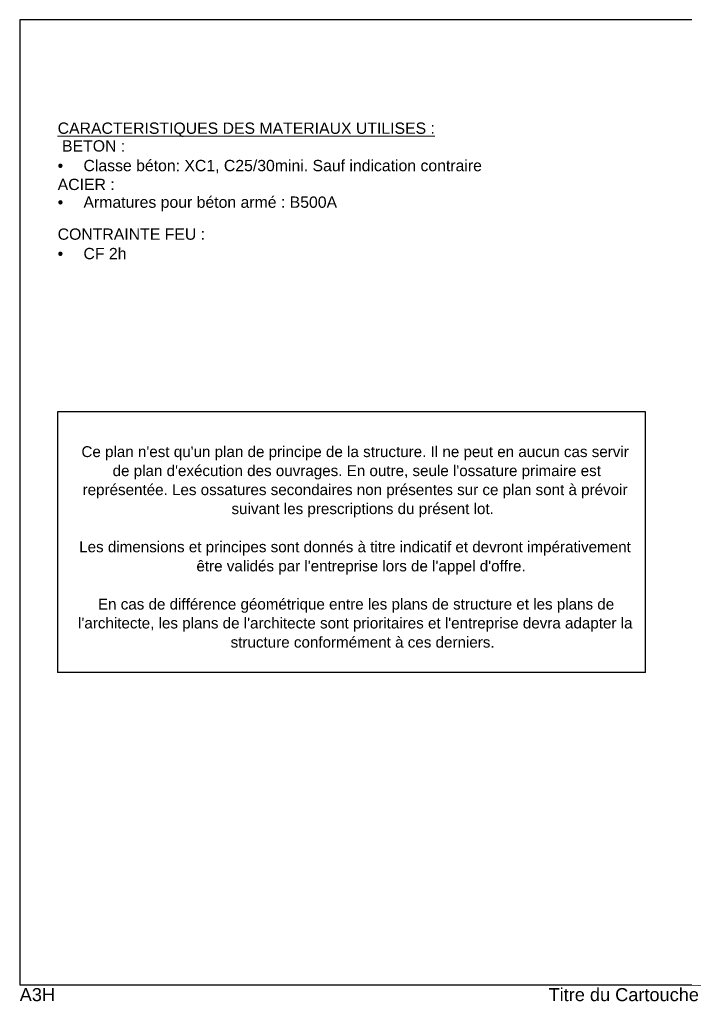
# Model space of a CAD drawing. Header units: centimetres. Extents: x -457644 to -429081, y -148214 to -140337.
# Tile 7 of 31: x -440001 to -439796, y -143971 to -143669. Entities that reach past the tile are written whole.
import ezdxf
from ezdxf.enums import TextEntityAlignment as Align

# ---------------------------------------------------------------- set-up
doc = ezdxf.new("R2010")
doc.units = ezdxf.units.CM
doc.header["$LTSCALE"] = 20
doc.layers.add('G-____-____-TEXT-1', color=7, linetype='Continuous', lineweight=9)
doc.layers.add('GO-0-TXT-DIV', color=7, linetype='Continuous')
doc.styles.add('Arial', font='arial.ttf')
doc.styles.add('Arial_7', font='arial.ttf', dxfattribs={"height": 0.003934})
doc.styles.add('StormACAD-Cartouches', font='sanss___.ttf')

# ---------------------------------------------------------------- blocks, each defined once
blk = doc.blocks.new('*U9358')
at = {"color": 0, "linetype": 'ByBlock', "lineweight": -2}
blk.add_lwpolyline([(0, 0), (420, 0), (420, 297), (0, 297)], close=True, dxfattribs=at)
at = {"color": 0, "linetype": 'ByBlock', "lineweight": -2, "style": 'StormACAD-Cartouches'}
blk.add_text('A3H', height=4, dxfattribs=at).set_placement((0, -1), align=Align.TOP_LEFT)
at = {"color": 0, "linetype": 'ByBlock', "lineweight": -2, "style": 'StormACAD-Cartouches', "flags": 8}
for tag, p in [('TITRE', (209, -1)), ('NUMERO', (362.51, -1)), ('ECHELLE', (420, -1))]:
    blk.add_attdef(tag, text='', height=4, dxfattribs=at).set_placement(p, align=Align.TOP_RIGHT)
for tag, p in [('SOUS_TITRE', (211, -1)), ('NP', (362.51, -1))]:
    blk.add_attdef(tag, text='', height=4, dxfattribs=at).set_placement(p, align=Align.TOP_LEFT)

msp = doc.modelspace()

# ---------------------------------------------------------------- linework, layer by layer
at = {"color": 7, "linetype": 'Continuous'}
for p, q in [((-439989.16, -143789.14), (-439989.16, -143869.43)), ((-439808.26, -143789.14), (-439989.16, -143789.14)), ((-439808.26, -143869.43), (-439808.26, -143789.14)), ((-439808.26, -143869.43), (-439989.16, -143869.43))]:
    msp.add_line(p, q, dxfattribs=at)

# ---------------------------------------------------------------- block references
at = {"layer": 'GO-0-TXT-DIV'}
ref = msp.add_blockref('*U9358', (-440000.84, -143965.51), dxfattribs=at)
ref.add_attrib('TITRE', 'Titre du Cartouche', dxfattribs={"layer": '0', "color": 0, "linetype": 'ByBlock', "lineweight": -2, "height": 4, "style": 'StormACAD-Cartouches'}).set_placement((-439791.84, -143966.51), align=Align.TOP_RIGHT)
ref.add_attrib('SOUS_TITRE', 'Sous-titre', dxfattribs={"layer": '0', "color": 0, "linetype": 'ByBlock', "lineweight": -2, "height": 4, "style": 'StormACAD-Cartouches'}).set_placement((-439789.84, -143966.51), align=Align.TOP_LEFT)
ref.add_attrib('NUMERO', '1', dxfattribs={"layer": '0', "color": 0, "linetype": 'ByBlock', "lineweight": -2, "height": 4, "style": 'StormACAD-Cartouches'}).set_placement((-439638.34, -143966.51), align=Align.TOP_RIGHT)
ref.add_attrib('ECHELLE', '1/10', dxfattribs={"layer": '0', "color": 0, "linetype": 'ByBlock', "lineweight": -2, "height": 4, "style": 'StormACAD-Cartouches'}).set_placement((-439580.84, -143966.51), align=Align.TOP_RIGHT)
ref.add_attrib('NP', '/4', dxfattribs={"layer": '0', "color": 0, "linetype": 'ByBlock', "lineweight": -2, "height": 4, "style": 'StormACAD-Cartouches'}).set_placement((-439638.34, -143966.51), align=Align.TOP_LEFT)

# ---------------------------------------------------------------- texts
at = {"color": 7, "linetype": 'Continuous', "style": 'Arial'}
for s, p in [("Ce plan n'est qu'un plan de principe de la structure. Il ne peut en aucun cas servir", (-439981.84, -143803.1)), ("de plan d'exécution des ouvrages. En outre, seule l'ossature primaire est", (-439972.25, -143808.95)), ('représentée. Les ossatures secondaires non présentes sur ce plan sont à prévoir', (-439981.49, -143814.8)), ('suivant les prescriptions du présent lot.', (-439935.67, -143820.65)), ('Les dimensions et principes sont donnés à titre indicatif et devront impérativement', (-439982.54, -143832.38)), ("être validés par l'entreprise lors de l'appel d'offre.", (-439946.46, -143838.27)), ('En cas de différence géométrique entre les plans de structure et les plans de', (-439976.77, -143850)), ("l'architecte, les plans de l'architecte sont prioritaires et l'entreprise devra adapter la", (-439982.88, -143855.83)), ('structure conformément à ces derniers.', (-439935.94, -143861.72))]:
    msp.add_text(s, height=3.3428, dxfattribs=at).set_placement(p)
at = {"layer": 'G-____-____-TEXT-1', "attachment_point": 1, "style": 'Arial_7'}
for s, insert, char_height, width in [('\\LCARACTERISTIQUES DES MATERIAUX UTILISES :', (-439989.16, -143700.15), 3.478, 127.8812), (' BETON : ', (-439989.16, -143705.61), 3.478, 21.7325), ('Classe béton: XC1, C25/30mini. Sauf indication contraire', (-439981.22, -143711.65), 3.478, 141.913), ('•', (-439989.16, -143711.65), 3.48, 9.623), ('ACIER :', (-439989.16, -143717.45), 3.478, 17.2713), ('Armatures pour béton armé : B500A', (-439981.22, -143722.91), 3.478, 93.1176), ('•', (-439989.16, -143722.91), 3.48, 9.623), ('CONTRAINTE FEU :', (-439989.16, -143732.75), 3.478, 45.5988), ('•', (-439989.16, -143738.73), 3.48, 9.623), ('CF 2h', (-439981.22, -143738.73), 3.478, 93.1176)]:
    msp.add_mtext(s, dxfattribs=dict(at, insert=insert, char_height=char_height, width=width))

doc.saveas('drawing.dxf')
